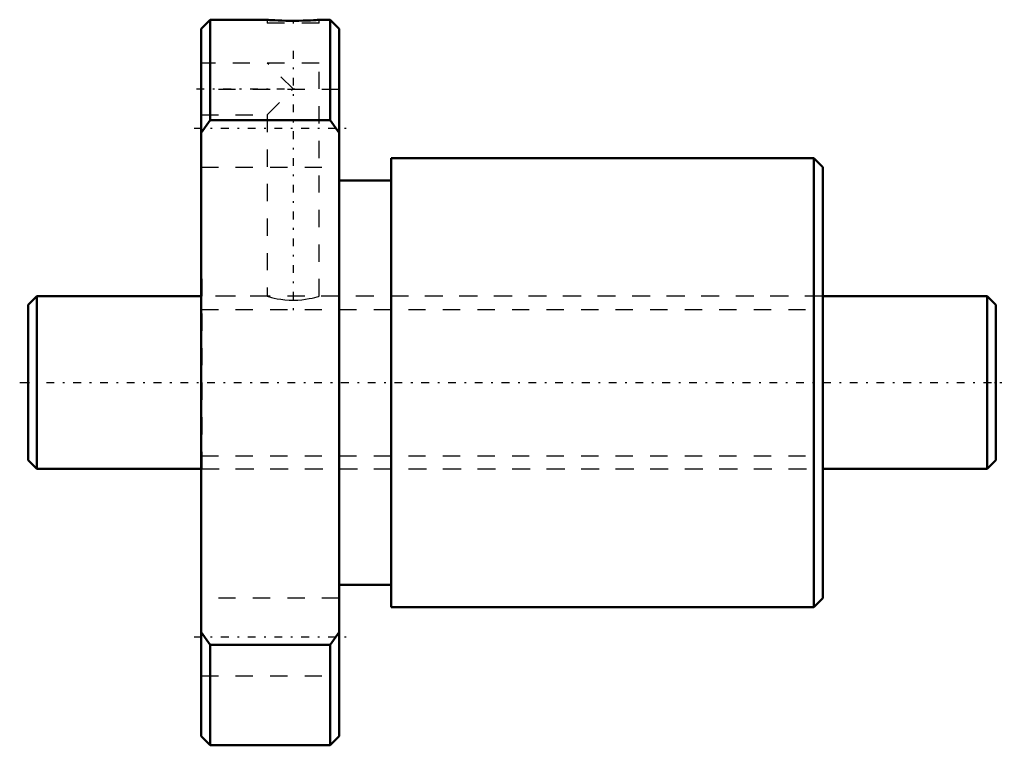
# Model space of a CAD drawing. Header units: millimetres. Extents: x -0.5 to 56.5, y -21 to 21.
import ezdxf

# ---------------------------------------------------------------- set-up
doc = ezdxf.new("R2010")
doc.units = ezdxf.units.MM
doc.linetypes.add('Center', pattern=[1.5, 0.45, -0.5, 0.05, -0.5])
doc.linetypes.add('Dashed', pattern=[2, 1, -1])
for name, color, linetype, lineweight in [('2d ConnectionPoints', 7, 'Continuous', 50), ('AM_0', 7, 'Continuous', 50), ('AM_5', 3, 'Continuous', 25), ('AM_7', 7, 'Center', 25), ('AM_9', 6, 'Dashed', 25)]:
    doc.layers.add(name, color=color, linetype=linetype, lineweight=lineweight)

# ---------------------------------------------------------------- blocks, each defined once
blk = doc.blocks.new('1_BTK_1006V_2_6ZZ_Nut_0_in_BTK1006V_2_6ZZ_56LC7T_000_0')
at = {"layer": 'AM_0'}
for p, q in [((10.525, 21), (10, 20.475)), ((13.835, 21), (10.525, 21)), ((10.525, 21), (10.525, 15.19)), ((17.475, 21), (16.83, 21)), ((18, 20.475), (17.475, 21)), ((17.475, 21), (17.475, 15.19)), ((10, 20.475), (10, -20.475)), ((18, 20.475), (18, -20.475)), ((10.525, 15.19), (10, 14.456)), ((17.475, 15.19), (10.525, 15.19)), ((18, 14.456), (17.475, 15.19)), ((45.48, 13), (21, 13)), ((21, 13), (21, -13)), ((46, 12.48), (45.48, 13)), ((45.48, 13), (45.48, -13)), ((46, 12.48), (46, -12.48)), ((21, 11.7), (18, 11.7)), ((18, -11.7), (21, -11.7)), ((45.48, -13), (46, -12.48)), ((21, -13), (45.48, -13)), ((10, -14.456), (10.525, -15.19)), ((17.475, -15.19), (18, -14.456)), ((10.525, -15.19), (17.475, -15.19)), ((10.525, -15.19), (10.525, -21)), ((17.475, -15.19), (17.475, -21)), ((10, -20.475), (10.525, -21)), ((17.475, -21), (18, -20.475)), ((10.525, -21), (17.475, -21))]:
    blk.add_line(p, q, dxfattribs=at)
blk.add_lwpolyline([(16.83, 21), (16.809, 20.999), (16.746, 20.994), (16.644, 20.988), (16.502, 20.979), (16.331, 20.97), (16.127, 20.962), (15.905, 20.954), (15.661, 20.949), (15.414, 20.947), (15.158, 20.947), (14.914, 20.95), (14.676, 20.957), (14.462, 20.964), (14.267, 20.973), (14.106, 20.982), (13.976, 20.99), (13.888, 20.996), (13.839, 20.999), (13.83, 21)], dxfattribs=at)
at = {"layer": 'AM_7'}
for p, q in [((15.33, 21.01), (15.33, 20.79)), ((15.33, 19.2), (15.33, 3.8)), ((9.733, 17), (15.6, 17)), ((9.6, 14.722), (18.4, 14.722)), ((9.6, -14.722), (18.4, -14.722))]:
    blk.add_line(p, q, dxfattribs=at)
at = {"layer": 'AM_9'}
for p, q in [((13.83, 21), (13.83, 20.8)), ((16.83, 20.8), (13.83, 20.8)), ((16.83, 20.8), (16.83, 21)), ((16.83, 18.5), (10, 18.5)), ((15.33, 17), (13.83, 18.5)), ((16.83, 4.999), (16.83, 18.5)), ((18, 16.972), (10, 16.972)), ((13.83, 15.5), (15.33, 17)), ((10, 15.5), (13.83, 15.5)), ((13.83, 15.5), (13.83, 4.998)), ((10, 12.472), (18, 12.472)), ((10.05, 6), (10, 6)), ((10.05, 6), (10.05, -6)), ((46, 6), (45.95, 6)), ((45.95, 6), (45.95, -6)), ((13.835, 5), (10.05, 5)), ((45.95, 5), (16.825, 5)), ((10.05, -5), (45.95, -5)), ((10, -6), (10.05, -6)), ((45.95, -6), (46, -6)), ((18, -12.472), (10, -12.472)), ((10, -16.972), (18, -16.972))]:
    blk.add_line(p, q, dxfattribs=at)
blk.add_lwpolyline([(13.83, 5), (13.837, 4.998), (13.878, 4.986), (13.959, 4.963), (14.074, 4.932), (14.225, 4.896), (14.408, 4.858), (14.623, 4.822), (14.855, 4.793), (15.108, 4.775), (15.352, 4.77), (15.602, 4.777), (15.832, 4.796), (16.054, 4.824), (16.256, 4.859), (16.438, 4.897), (16.591, 4.934), (16.712, 4.966), (16.79, 4.988), (16.827, 4.999), (16.83, 5)], dxfattribs=at)
blk = doc.blocks.new('2_BTK_1006V_2_600_Shaft_0_in_BTK1006V_2_6ZZ_56LC7T_000_0')
at = {"layer": 'AM_0'}
for p, q in [((0.5, 5), (0, 4.5)), ((10, 5), (0.5, 5)), ((0.5, 5), (0.5, -5)), ((55.5, 5), (46, 5)), ((56, 4.5), (55.5, 5)), ((55.5, 5), (55.5, -5)), ((0, 4.5), (0, -4.5)), ((56, 4.5), (56, -4.5)), ((0, -4.5), (0.5, -5)), ((55.5, -5), (56, -4.5)), ((0.5, -5), (10, -5)), ((46, -5), (55.5, -5))]:
    blk.add_line(p, q, dxfattribs=at)
at = {"layer": 'AM_5', "linetype": 'Dashed'}
for p, q in [((10, 4.233), (46, 4.233)), ((10, -4.233), (46, -4.233))]:
    blk.add_line(p, q, dxfattribs=at)
at = {"layer": 'AM_7'}
blk.add_line((-0.5, 0), (56.5, 0), dxfattribs=at)
at = {"layer": 'AM_9'}
for p, q in [((46, 5), (10, 5)), ((10, -5), (46, -5))]:
    blk.add_line(p, q, dxfattribs=at)

msp = doc.modelspace()

# ---------------------------------------------------------------- linework, layer by layer
at = {"layer": '2d ConnectionPoints'}
for p in [(0, 0), (0, 0), (56, 0)]:
    msp.add_point(p, dxfattribs=at)

# ---------------------------------------------------------------- block references
for name in ['1_BTK_1006V_2_6ZZ_Nut_0_in_BTK1006V_2_6ZZ_56LC7T_000_0', '2_BTK_1006V_2_600_Shaft_0_in_BTK1006V_2_6ZZ_56LC7T_000_0']:
    msp.add_blockref(name, (0, 0))

doc.saveas('drawing.dxf')
